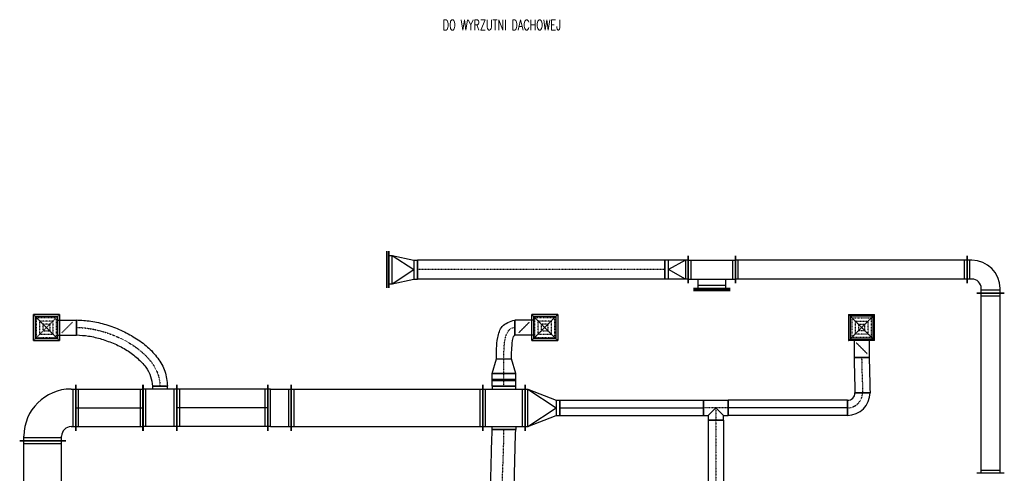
# Model space of a CAD drawing. Extents: x -7228 to 74941, y -112898 to 85621.
# Tile 179 of 256: x 19100 to 20145, y 37036 to 37518. Entities that reach past the tile are written whole.
import ezdxf

# ---------------------------------------------------------------- set-up
doc = ezdxf.new("R2010")
doc.units = 0
doc.linetypes.add('DASHDOT', pattern=[1, 0.5, -0.25, 0, -0.25])
doc.linetypes.add('DASHED', pattern=[0.75, 0.5, -0.25])
doc.layers.get('0').update_dxf_attribs({"color": 101, "linetype": 'CONTINUOUS'})
for name, color, linetype in [('E35', 6, 'CONTINUOUS'), ('FLUID-N5', 7, 'CONTINUOUS'), ('FLUID-N5-SYM', 7, 'CONTINUOUS'), ('FLUID-W5B', 7, 'CONTINUOUS'), ('FLUID-W5B-SYM', 7, 'CONTINUOUS'), ('m-went-opis', 86, 'CONTINUOUS')]:
    doc.layers.add(name, color=color, linetype=linetype)
doc.styles.add('tab-bud$0$ROMANS', font='romans', dxfattribs={"width": 0.7})
doc.linetypes.add('ZIGZAG', pattern='A,0.00254,-5.08,[131,ltypeshp.shx,S=5.08,R=0,X=-5.08,Y=0],-10.16,[131,ltypeshp.shx,S=5.08,R=180,X=5.08,Y=0],-5.08', length=20.32254)

# ---------------------------------------------------------------- blocks, each defined once
blk = doc.blocks.new('*U6862')
at = {"color": 1, "linetype": 'Continuous', "lineweight": -2}
for p, q in [((-957.5, -145), (-957.5, 145)), ((957.5, 145), (957.5, -145))]:
    blk.add_line(p, q, dxfattribs=at)
at = {"color": 0, "linetype": 'ByBlock', "lineweight": -2}
for p, q in [((-957.5, 100), (957.5, 100)), ((-957.5, -100), (957.5, -100))]:
    blk.add_line(p, q, dxfattribs=at)
at = {"color": 4, "linetype": 'Continuous'}
for p, q in [((-927.5, -100), (-927.5, 100)), ((927.5, 100), (927.5, -100))]:
    blk.add_line(p, q, dxfattribs=at)
blk = doc.blocks.new('*U6865')
at = {"color": 1, "linetype": 'Continuous', "lineweight": -2}
for p, q in [((-200, -95), (-200, 195)), ((195, -200), (-95, -200))]:
    blk.add_line(p, q, dxfattribs=at)
at = {"color": 0, "linetype": 'ByBlock', "lineweight": -2}
for p, q in [((-150, 150), (-200, 150)), ((-150, -50), (-200, -50)), ((-50, -200), (-50, -150)), ((150, -200), (150, -150))]:
    blk.add_line(p, q, dxfattribs=at)
at = {"color": 4, "linetype": 'Continuous'}
for p, q in [((-170, -50), (-170, 150)), ((150, -170), (-50, -170))]:
    blk.add_line(p, q, dxfattribs=at)
at = {"color": 0, "linetype": 'ByBlock', "lineweight": -2}
for radius in [300, 100]:
    blk.add_arc((-150, -150), radius, 0, 90, dxfattribs=at)
blk = doc.blocks.new('*U6866')
at = {"color": 1, "linetype": 'Continuous', "lineweight": -2}
for p, q in [((-1229.5, -145), (-1229.5, 145)), ((1229.5, 145), (1229.5, -145))]:
    blk.add_line(p, q, dxfattribs=at)
at = {"color": 0, "linetype": 'ByBlock', "lineweight": -2}
for p, q in [((-1229.5, 100), (1229.5, 100)), ((-1229.5, -100), (1229.5, -100))]:
    blk.add_line(p, q, dxfattribs=at)
at = {"color": 4, "linetype": 'Continuous'}
for p, q in [((-1199.5, -100), (-1199.5, 100)), ((1199.5, 100), (1199.5, -100))]:
    blk.add_line(p, q, dxfattribs=at)
blk = doc.blocks.new('*U6867')
at = {"color": 1, "linetype": 'Continuous', "lineweight": -2}
for p, q in [((-250, -145), (-250, 145)), ((250, 145), (250, -145)), ((195, -200), (-195, -200))]:
    blk.add_line(p, q, dxfattribs=at)
at = {"color": 0, "linetype": 'ByBlock', "lineweight": -2}
for p, q in [((-250, 100), (250, 100)), ((-250, -100), (250, -100)), ((-150, -100), (-150, -200)), ((150, -200), (150, -100))]:
    blk.add_line(p, q, dxfattribs=at)
at = {"color": 4, "linetype": 'Continuous'}
for p, q in [((-220, -100), (-220, 100)), ((220, 100), (220, -100)), ((150, -170), (-150, -170))]:
    blk.add_line(p, q, dxfattribs=at)
blk = doc.blocks.new('*U6868')
at = {"color": 1, "linetype": 'Continuous', "lineweight": -2}
for p, q in [((-125, -145), (-125, 145)), ((125, 100), (125, -100))]:
    blk.add_line(p, q, dxfattribs=at)
at = {"color": 0, "linetype": 'ByBlock', "lineweight": -2}
for p, q in [((-125, 100), (-95, 100)), ((-95, 100), (85, 100)), ((85, 100), (125, 100)), ((-125, -100), (-95, -100)), ((-95, -100), (85, -100)), ((85, -100), (125, -100))]:
    blk.add_line(p, q, dxfattribs=at)
at = {"color": 4, "linetype": 'Continuous'}
for p, q in [((-95, -100), (-95, 100)), ((-95, 100), (85, 0)), ((-95, -100), (85, 0)), ((85, 100), (85, -100))]:
    blk.add_line(p, q, dxfattribs=at)
blk = doc.blocks.new('*U6869')
at = {"color": 4, "linetype": 'Continuous'}
blk.add_line((-195, 25), (195, 25), dxfattribs=at)
at = {"color": 0, "linetype": 'ByBlock', "lineweight": -2}
for p, q in [((-195, 10), (195, 10)), ((-150, 0), (-150, 10)), ((150, 0), (150, 10))]:
    blk.add_line(p, q, dxfattribs=at)
blk = doc.blocks.new('*U6870')
at = {"color": 1, "linetype": 'Continuous', "lineweight": -2}
for p, q in [((-1311.5, -100), (-1311.5, 100)), ((1311.5, 100), (1311.5, -100))]:
    blk.add_line(p, q, dxfattribs=at)
at = {"color": 0, "linetype": 'ByBlock', "lineweight": -2}
for p, q in [((-1311.5, 100), (1311.5, 100)), ((-1311.5, -100), (1311.5, -100))]:
    blk.add_line(p, q, dxfattribs=at)
at = {"layer": 'FLUID-W5B-SYM', "color": 2, "linetype": 'DASHDOT'}
blk.add_line((-1311.5, 0), (1311.5, 0), dxfattribs=at)
blk = doc.blocks.new('*U6871')
at = {"color": 1, "linetype": 'Continuous', "lineweight": -2}
for p, q in [((-150, -195), (-150, 195)), ((150, 100), (150, -100))]:
    blk.add_line(p, q, dxfattribs=at)
at = {"color": 0, "linetype": 'ByBlock', "lineweight": -2}
for p, q in [((-150, 150), (-120, 150)), ((-120, 150), (110, 100)), ((110, 100), (150, 100)), ((-120, -150), (110, -100)), ((110, -100), (150, -100)), ((-150, -150), (-120, -150))]:
    blk.add_line(p, q, dxfattribs=at)
at = {"color": 4, "linetype": 'Continuous'}
for p, q in [((-120, -150), (-120, 150)), ((-120, 150), (110, 0)), ((-120, -150), (110, 0)), ((110, 100), (110, -100))]:
    blk.add_line(p, q, dxfattribs=at)
blk = doc.blocks.new('*U6872')
at = {"color": 4, "linetype": 'Continuous'}
blk.add_line((-195, 25), (195, 25), dxfattribs=at)
at = {"color": 0, "linetype": 'ByBlock', "lineweight": -2}
for p, q in [((-195, 10), (195, 10)), ((-150, 0), (-150, 10)), ((150, 0), (150, 10))]:
    blk.add_line(p, q, dxfattribs=at)
blk = doc.blocks.new('*U6477')
at = {"color": 5, "linetype": 'Continuous', "lineweight": -2}
for p, q in [((-805, -245), (-805, 245)), ((805, 245), (805, -245))]:
    blk.add_line(p, q, dxfattribs=at)
at = {"color": 0, "linetype": 'ByBlock', "lineweight": -2}
for p, q in [((-805, 200), (805, 200)), ((-805, -200), (805, -200))]:
    blk.add_line(p, q, dxfattribs=at)
at = {"color": 4, "linetype": 'Continuous'}
for p, q in [((-775, -200), (-775, 200)), ((775, 200), (775, -200))]:
    blk.add_line(p, q, dxfattribs=at)
blk = doc.blocks.new('*U6478')
at = {"color": 0, "linetype": 'ByBlock', "lineweight": -2}
for p, q in [((250, 250), (300, 250)), ((250, -150), (300, -150)), ((-250, -300), (-250, -250)), ((150, -300), (150, -250))]:
    blk.add_line(p, q, dxfattribs=at)
at = {"color": 4, "linetype": 'Continuous'}
for p, q in [((270, 250), (270, -150)), ((150, -270), (-250, -270))]:
    blk.add_line(p, q, dxfattribs=at)
at = {"color": 5, "linetype": 'Continuous', "lineweight": -2}
for p, q in [((300, 295), (300, -195)), ((195, -300), (-295, -300))]:
    blk.add_line(p, q, dxfattribs=at)
at = {"color": 0, "linetype": 'ByBlock', "lineweight": -2}
for radius in [500, 100]:
    blk.add_arc((250, -250), radius, 90, 180, dxfattribs=at)
blk = doc.blocks.new('*U6480')
at = {"color": 5, "linetype": 'Continuous', "lineweight": -2}
for p, q in [((-125, -245), (-125, 245)), ((125, 245), (125, -245))]:
    blk.add_line(p, q, dxfattribs=at)
at = {"color": 0, "linetype": 'ByBlock', "lineweight": -2}
for p, q in [((-95, 200), (-125, 200)), ((-95, 200), (95, 200)), ((95, 200), (125, 200)), ((-95, -200), (-125, -200)), ((-95, -200), (95, -200)), ((95, -200), (125, -200))]:
    blk.add_line(p, q, dxfattribs=at)
at = {"color": 4, "linetype": 'Continuous'}
for p, q in [((-95, -200), (-95, 200)), ((95, 200), (95, -200))]:
    blk.add_line(p, q, dxfattribs=at)
blk = doc.blocks.new('*U6481')
at = {"color": 5, "linetype": 'Continuous', "lineweight": -2}
for p, q in [((-120, -40), (-120, 120)), ((120, -120), (-40, -120))]:
    blk.add_line(p, q, dxfattribs=at)
at = {"color": 0, "linetype": 'ByBlock', "lineweight": -2}
for radius in [240, 80]:
    blk.add_arc((-120, -120), radius, 0, 90, dxfattribs=at)
at = {"layer": 'FLUID-N5-SYM', "color": 2, "linetype": 'DASHDOT'}
blk.add_arc((-120, -120), 160, 0, 90, dxfattribs=at)
blk = doc.blocks.new('*U6482')
at = {"color": 4, "linetype": 'Continuous'}
for p, q in [((-138, 138), (138, 138)), ((-138, 138), (-138, -138)), ((138, -138), (138, 138)), ((138, -138), (-138, -138))]:
    blk.add_line(p, q, dxfattribs=at)
at = {"color": 4, "linetype": 'DASHED'}
for p, q in [((-138, 138), (0, 0)), ((138, 138), (0, 0)), ((-138, -138), (0, 0)), ((-104, 104), (104, 104)), ((-104, 104), (-104, -104)), ((-69, 69), (69, 69)), ((-69, 69), (-69, -69)), ((-35, 35), (35, 35)), ((-35, 35), (-35, -35)), ((138, -138), (0, 0)), ((35, -35), (35, 35)), ((69, -69), (69, 69)), ((104, -104), (104, 104)), ((104, -104), (-104, -104)), ((69, -69), (-69, -69)), ((35, -35), (-35, -35)), ((0, -219), (-57, -162)), ((0, -219), (57, -276))]:
    blk.add_line(p, q, dxfattribs=at)
at = {"color": 0, "linetype": 'ByBlock', "lineweight": -2}
for p, q in [((-120, -120), (-120, 120)), ((120, 120), (-120, 120)), ((120, 120), (120, -120)), ((-120, -120), (120, -120)), ((-80, -120), (-80, -318)), ((80, -120), (80, -318))]:
    blk.add_line(p, q, dxfattribs=at)
at = {"color": 5, "linetype": 'Continuous', "lineweight": -2}
blk.add_line((80, -318), (-80, -318), dxfattribs=at)
at = {"color": 4, "linetype": 'Continuous'}
blk.add_lwpolyline([(-2, -219, 5, 5, 1), (2, -219, 5, 5, 1)], format="xyseb", close=True, dxfattribs=at)
blk = doc.blocks.new('*U6483')
at = {"color": 5, "linetype": 'Continuous', "lineweight": -2}
for p, q in [((-89, 376), (71, 376)), ((80, 0), (-80, 0))]:
    blk.add_line(p, q, dxfattribs=at)
at = {"color": 5, "linetype": 'ZIGZAG', "lineweight": -2, "ltscale": 0.4}
for points in [[(-89, 376), (-80, 0)], [(71, 376), (80, 0)]]:
    blk.add_spline(points, degree=3, dxfattribs=at)
at = {"layer": 'FLUID-N5-SYM', "color": 2, "linetype": 'DASHDOT', "start_tangent": (0, -1), "end_tangent": (0, -1)}
blk.add_spline([(-9, 376), (0, 0)], degree=3, dxfattribs=at)
blk = doc.blocks.new('*U6484')
at = {"color": 5, "linetype": 'Continuous', "lineweight": -2}
for p, q in [((-179.5, -245), (-179.5, 245)), ((179.5, 245), (179.5, -245)), ((79.5, -230), (-80.5, -230))]:
    blk.add_line(p, q, dxfattribs=at)
at = {"color": 0, "linetype": 'ByBlock', "lineweight": -2}
for p, q in [((-179.5, 200), (179.5, 200)), ((-179.5, -200), (179.5, -200)), ((-80.5, -200), (-80.5, -230)), ((79.5, -230), (79.5, -200))]:
    blk.add_line(p, q, dxfattribs=at)
at = {"color": 4, "linetype": 'Continuous'}
for p, q in [((-149.5, -200), (-149.5, 200)), ((149.5, 200), (149.5, -200))]:
    blk.add_line(p, q, dxfattribs=at)
blk = doc.blocks.new('*U6416')
at = {"color": 5, "linetype": 'Continuous', "lineweight": -2}
for p, q in [((-357, -245), (-357, 245)), ((357, 245), (357, -245))]:
    blk.add_line(p, q, dxfattribs=at)
at = {"color": 0, "linetype": 'ByBlock', "lineweight": -2}
for p, q in [((-357, 200), (357, 200)), ((-357, -200), (357, -200))]:
    blk.add_line(p, q, dxfattribs=at)
at = {"color": 4, "linetype": 'Continuous'}
for p, q in [((-327, -200), (-327, 200)), ((327, 200), (327, -200))]:
    blk.add_line(p, q, dxfattribs=at)
at = {"layer": 'FLUID-N5-SYM', "color": 2, "linetype": 'Continuous'}
blk.add_line((-357, 0), (357, 0), dxfattribs=at)
blk = doc.blocks.new('*U6415')
at = {"color": 5, "linetype": 'Continuous', "lineweight": -2}
for p, q in [((-482, -245), (-482, 245)), ((482, 245), (482, -245))]:
    blk.add_line(p, q, dxfattribs=at)
at = {"color": 0, "linetype": 'ByBlock', "lineweight": -2}
for p, q in [((-482, 200), (482, 200)), ((-482, -200), (482, -200))]:
    blk.add_line(p, q, dxfattribs=at)
at = {"color": 4, "linetype": 'Continuous'}
for p, q in [((-452, -200), (-452, 200)), ((452, 200), (452, -200))]:
    blk.add_line(p, q, dxfattribs=at)
at = {"layer": 'FLUID-N5-SYM', "color": 2, "linetype": 'Continuous'}
blk.add_line((-482, 0), (482, 0), dxfattribs=at)
blk = doc.blocks.new('*U6485')
at = {"color": 4, "linetype": 'Continuous'}
for p, q in [((-138, 138), (138, 138)), ((-138, 138), (-138, -138)), ((138, -138), (138, 138)), ((138, -138), (-138, -138))]:
    blk.add_line(p, q, dxfattribs=at)
at = {"color": 4, "linetype": 'DASHED'}
for p, q in [((-138, 138), (0, 0)), ((138, 138), (0, 0)), ((-138, -138), (0, 0)), ((-104, 104), (104, 104)), ((-104, 104), (-104, -104)), ((-69, 69), (69, 69)), ((-69, 69), (-69, -69)), ((-35, 35), (35, 35)), ((-35, 35), (-35, -35)), ((138, -138), (0, 0)), ((35, -35), (35, 35)), ((69, -69), (69, 69)), ((104, -104), (104, 104)), ((104, -104), (-104, -104)), ((69, -69), (-69, -69)), ((35, -35), (-35, -35)), ((0, -219), (-57, -162)), ((0, -219), (57, -276))]:
    blk.add_line(p, q, dxfattribs=at)
at = {"color": 0, "linetype": 'ByBlock', "lineweight": -2}
for p, q in [((-120, -120), (-120, 120)), ((120, 120), (-120, 120)), ((120, 120), (120, -120)), ((-120, -120), (120, -120)), ((-80, -120), (-80, -318)), ((80, -120), (80, -318))]:
    blk.add_line(p, q, dxfattribs=at)
at = {"color": 5, "linetype": 'Continuous', "lineweight": -2}
blk.add_line((80, -318), (-80, -318), dxfattribs=at)
at = {"color": 4, "linetype": 'Continuous'}
blk.add_lwpolyline([(-2, -219, 5, 5, 1), (2, -219, 5, 5, 1)], format="xyseb", close=True, dxfattribs=at)
blk = doc.blocks.new('*U6486')
at = {"color": 5, "linetype": 'Continuous', "lineweight": -2}
for p, q in [((-887, 544), (-887, 704)), ((80, 0), (-80, 0))]:
    blk.add_line(p, q, dxfattribs=at)
at = {"color": 5, "linetype": 'ZIGZAG', "lineweight": -2, "ltscale": 0.4}
for points in [[(-887, 704), (-733, 691), (-573, 654), (-415, 595), (-266, 515), (-132, 416), (-23, 297), (52, 158), (80, 0)], [(-887, 544), (-758, 533), (-619, 500), (-480, 449), (-350, 380), (-239, 296), (-152, 203), (-99, 103), (-80, 0)]]:
    blk.add_spline(points, degree=3, dxfattribs=at)
at = {"layer": 'FLUID-N5-SYM', "color": 2, "linetype": 'DASHDOT', "start_tangent": (1, 0), "end_tangent": (0, -1)}
blk.add_spline([(-887, 624), (0, 0)], degree=3, dxfattribs=at)
blk = doc.blocks.new('*U6487')
at = {"color": 4, "linetype": 'Continuous'}
for p, q in [((-138, 138), (138, 138)), ((-138, 138), (-138, -138)), ((138, -138), (138, 138)), ((138, -138), (-138, -138))]:
    blk.add_line(p, q, dxfattribs=at)
at = {"color": 4, "linetype": 'DASHED'}
for p, q in [((-138, 138), (0, 0)), ((138, 138), (0, 0)), ((-138, -138), (0, 0)), ((-104, 104), (104, 104)), ((-104, 104), (-104, -104)), ((-69, 69), (69, 69)), ((-69, 69), (-69, -69)), ((-35, 35), (35, 35)), ((-35, 35), (-35, -35)), ((138, -138), (0, 0)), ((35, -35), (35, 35)), ((69, -69), (69, 69)), ((104, -104), (104, 104)), ((104, -104), (-104, -104)), ((69, -69), (-69, -69)), ((35, -35), (-35, -35)), ((0, -219), (-57, -162)), ((0, -219), (57, -276))]:
    blk.add_line(p, q, dxfattribs=at)
at = {"color": 0, "linetype": 'ByBlock', "lineweight": -2}
for p, q in [((-120, -120), (-120, 120)), ((120, 120), (-120, 120)), ((120, 120), (120, -120)), ((-120, -120), (120, -120)), ((-80, -120), (-80, -318)), ((80, -120), (80, -318))]:
    blk.add_line(p, q, dxfattribs=at)
at = {"color": 5, "linetype": 'Continuous', "lineweight": -2}
blk.add_line((80, -318), (-80, -318), dxfattribs=at)
at = {"color": 4, "linetype": 'Continuous'}
blk.add_lwpolyline([(-2, -219, 5, 5, 1), (2, -219, 5, 5, 1)], format="xyseb", close=True, dxfattribs=at)
blk = doc.blocks.new('*U6488')
at = {"color": 5, "linetype": 'Continuous', "lineweight": -2}
for p, q in [((-1016, -245), (-1016, 245)), ((1016, 245), (1016, -245))]:
    blk.add_line(p, q, dxfattribs=at)
at = {"color": 0, "linetype": 'ByBlock', "lineweight": -2}
for p, q in [((-1016, 200), (1016, 200)), ((-1016, -200), (1016, -200))]:
    blk.add_line(p, q, dxfattribs=at)
at = {"color": 4, "linetype": 'Continuous'}
for p, q in [((-986, -200), (-986, 200)), ((986, 200), (986, -200))]:
    blk.add_line(p, q, dxfattribs=at)
blk = doc.blocks.new('*U6489')
at = {"color": 5, "linetype": 'Continuous', "lineweight": -2}
for p, q in [((-225, -245), (-225, 245)), ((-125, 230), (125, 230)), ((225, 245), (225, -245)), ((125, -230), (-125, -230))]:
    blk.add_line(p, q, dxfattribs=at)
at = {"color": 0, "linetype": 'ByBlock', "lineweight": -2}
for p, q in [((-125, 230), (-125, 200)), ((125, 200), (125, 230)), ((-225, 200), (225, 200)), ((-225, -200), (225, -200)), ((-125, -230), (-125, -200)), ((125, -200), (125, -230))]:
    blk.add_line(p, q, dxfattribs=at)
at = {"color": 4, "linetype": 'Continuous'}
for p, q in [((-195, -200), (-195, 200)), ((195, 200), (195, -200))]:
    blk.add_line(p, q, dxfattribs=at)
blk = doc.blocks.new('*U6490')
at = {"color": 5, "linetype": 'Continuous', "lineweight": -2}
for p, q in [((-125, 0), (125, 0)), ((105, -759), (-145, -759))]:
    blk.add_line(p, q, dxfattribs=at)
at = {"color": 5, "linetype": 'ZIGZAG', "lineweight": -2, "ltscale": 0.4}
for points in [[(105, -759), (125, 0)], [(-145, -759), (-125, 0)]]:
    blk.add_spline(points, degree=3, dxfattribs=at)
at = {"layer": 'FLUID-N5-SYM', "color": 2, "linetype": 'DASHDOT', "start_tangent": (0, 1), "end_tangent": (0, 1)}
blk.add_spline([(-20, -759), (0, 0)], degree=3, dxfattribs=at)
blk = doc.blocks.new('*U6491')
at = {"color": 5, "linetype": 'Continuous', "lineweight": -2}
for p, q in [((-77, -125), (-77, 125)), ((77, 80), (77, -80))]:
    blk.add_line(p, q, dxfattribs=at)
at = {"color": 0, "linetype": 'ByBlock', "lineweight": -2}
for p, q in [((-77, 125), (77, 80)), ((-77, -125), (77, -80))]:
    blk.add_line(p, q, dxfattribs=at)
at = {"layer": 'FLUID-N5-SYM', "color": 2, "linetype": 'DASHDOT'}
blk.add_line((-77, 0), (77, 0), dxfattribs=at)
blk = doc.blocks.new('*U6492')
at = {"color": 5, "linetype": 'Continuous', "lineweight": -2}
for p, q in [((-67.5, -125), (-67.5, 125)), ((67.5, 125), (67.5, -125))]:
    blk.add_line(p, q, dxfattribs=at)
at = {"color": 0, "linetype": 'ByBlock', "lineweight": -2}
for p, q in [((-67.5, 125), (67.5, 125)), ((-67.5, -125), (67.5, -125))]:
    blk.add_line(p, q, dxfattribs=at)
at = {"color": 4, "linetype": 'Continuous'}
for p, q in [((-7.5, 125), (-7.5, -125)), ((7.5, 125), (7.5, -125))]:
    blk.add_line(p, q, dxfattribs=at)
at = {"layer": 'FLUID-N5-SYM', "color": 2, "linetype": 'DASHDOT'}
blk.add_line((-67.5, 0), (67.5, 0), dxfattribs=at)
blk = doc.blocks.new('*U6493')
at = {"color": 5, "linetype": 'Continuous', "lineweight": -2}
for p, q in [((0, 80), (0, -80)), ((-35, -335), (-195, -335))]:
    blk.add_line(p, q, dxfattribs=at)
at = {"color": 5, "linetype": 'ZIGZAG', "lineweight": -2, "ltscale": 0.4}
for points in [[(-195, -335), (-180, -107), (-132, 12), (0, 80)], [(-35, -335), (-23, -139), (-3, -83), (0, -80)]]:
    blk.add_spline(points, degree=3, dxfattribs=at)
at = {"layer": 'FLUID-N5-SYM', "color": 2, "linetype": 'DASHDOT', "start_tangent": (0, 1), "end_tangent": (1, 0)}
blk.add_spline([(-115, -335), (0, 0)], degree=3, dxfattribs=at)
blk = doc.blocks.new('*U6494')
at = {"color": 5, "linetype": 'Continuous', "lineweight": -2}
for p, q in [((-184, -245), (-184, 245)), ((184, 80), (184, -80))]:
    blk.add_line(p, q, dxfattribs=at)
at = {"color": 0, "linetype": 'ByBlock', "lineweight": -2}
for p, q in [((-184, 200), (-154, 200)), ((-154, 200), (144, 80)), ((144, 80), (184, 80)), ((-154, -200), (144, -80)), ((144, -80), (184, -80)), ((-184, -200), (-154, -200))]:
    blk.add_line(p, q, dxfattribs=at)
at = {"color": 4, "linetype": 'Continuous'}
for p, q in [((-154, -200), (-154, 200)), ((-154, 200), (144, 0)), ((-154, -200), (144, 0)), ((144, 80), (144, -80))]:
    blk.add_line(p, q, dxfattribs=at)
blk = doc.blocks.new('*U6514')
at = {"color": 5, "linetype": 'Continuous', "lineweight": -2}
for p, q in [((-80, 130), (80, 130)), ((-129.5, -80), (-129.5, 80)), ((129.5, 80), (129.5, -80))]:
    blk.add_line(p, q, dxfattribs=at)
at = {"color": 0, "linetype": 'ByBlock', "lineweight": -2}
for p, q in [((-80, 130), (-80, 80)), ((80, 80), (80, 130)), ((-80, 80), (-129.5, 80)), ((129.5, 80), (80, 80)), ((129.5, -80), (-129.5, -80))]:
    blk.add_line(p, q, dxfattribs=at)
at = {"color": 4, "linetype": 'Continuous'}
for p, q in [((-80, 80), (0, 0)), ((0, 0), (80, 80))]:
    blk.add_line(p, q, dxfattribs=at)
at = {"layer": 'FLUID-N5-SYM', "color": 2, "linetype": 'DASHDOT'}
for p, q in [((0, 0), (0, 130)), ((-129.5, 0), (129.5, 0))]:
    blk.add_line(p, q, dxfattribs=at)
blk = doc.blocks.new('*U6417')
at = {"color": 5, "linetype": 'Continuous', "lineweight": -2}
for p, q in [((-763.5, -80), (-763.5, 80)), ((763.5, 80), (763.5, -80))]:
    blk.add_line(p, q, dxfattribs=at)
at = {"color": 0, "linetype": 'ByBlock', "lineweight": -2}
for p, q in [((-763.5, 80), (763.5, 80)), ((-763.5, -80), (763.5, -80))]:
    blk.add_line(p, q, dxfattribs=at)
at = {"layer": 'FLUID-N5-SYM', "color": 2, "linetype": 'Continuous'}
blk.add_line((-763.5, 0), (763.5, 0), dxfattribs=at)
blk = doc.blocks.new('*U6418')
at = {"color": 5, "linetype": 'Continuous', "lineweight": -2}
for p, q in [((-634, -80), (-634, 80)), ((634, 80), (634, -80))]:
    blk.add_line(p, q, dxfattribs=at)
at = {"color": 0, "linetype": 'ByBlock', "lineweight": -2}
for p, q in [((-634, 80), (634, 80)), ((-634, -80), (634, -80))]:
    blk.add_line(p, q, dxfattribs=at)
at = {"layer": 'FLUID-N5-SYM', "color": 2, "linetype": 'Continuous'}
blk.add_line((-634, 0), (634, 0), dxfattribs=at)
blk = doc.blocks.new('*U6515')
at = {"color": 5, "linetype": 'Continuous', "lineweight": -2}
for p, q in [((-971, -80), (-971, 80)), ((971, 80), (971, -80))]:
    blk.add_line(p, q, dxfattribs=at)
at = {"color": 0, "linetype": 'ByBlock', "lineweight": -2}
for p, q in [((-971, 80), (971, 80)), ((-971, -80), (971, -80))]:
    blk.add_line(p, q, dxfattribs=at)
at = {"layer": 'FLUID-N5-SYM', "color": 2, "linetype": 'DASHDOT'}
blk.add_line((-971, 0), (971, 0), dxfattribs=at)
blk = doc.blocks.new('A$C57440DA0')
at = {"layer": 'FLUID-N5', "color": 5, "linetype": 'Continuous'}
for name, p, xscale, yscale, zscale, rotation in [('*U6485', (880.4, -2525.6), 0.1000000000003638, 0.1000000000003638, 0.1, 90), ('*U6487', (1409.2, -2525.6), 0.1000000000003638, 0.1000000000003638, 0.1, 270), ('*U6491', (1365.9, -2566.7), 0.1, 0.1, 0.1, 90.00000000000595), ('*U6492', (1365.9, -2581.2), 0.1, 0.1, 0.1, 90.00000000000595), ('*U6478', (881.5, -2615.9, -3530), 0.1000000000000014, 0.1000000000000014, 0.09999999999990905, 359.9999999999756), ('*U6416', (947.2, -2610.9), 0.1, 0.1000000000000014, 0.1, 359.9999999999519), ('*U6484', (1000.8, -2610.9), 0.1, 0.1, 0.1, 179.99999999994), ('*U6415', (1067, -2610.9), 0.1, 0.1000000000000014, 0.1, 179.9999999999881), ('*U6481', (1742.5, -2606.9), 0.1, 0.1, 0.1, 269.999999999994), ('*U6514', (1590.8, -2610.9), 0.09999999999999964, 0.1, 0.1, 180.0000000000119), ('*U6418', (1667.2, -2610.9), 0.1, 0.1, 0.1, 180.0000000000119), ('*U6515', (1590.8, -2721), 0.09999999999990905, 0.09999999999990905, 0.1, 269.999999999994), ('*U6490', (1365.9, -2633.9), 0.1, 0.1, 0.1, 359.9999999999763), ('*U6477', (876.5, -2726.4, -3530), 0.1, 0.1, 0.09999999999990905, 89.99999999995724)]:
    blk.add_blockref(name, p, dxfattribs=dict(at, xscale=xscale, yscale=yscale, zscale=zscale, rotation=rotation))
at = {"layer": 'FLUID-N5', "color": 5, "linetype": 'Continuous', "zscale": 0.1}
for name, p, xscale, yscale in [('*U6486', (1000.9, -2587.9), 0.1, 0.1), ('*U6493', (1377.4, -2525.6), 0.1, 0.1), ('*U6482', (1745.6, -2525.6), 0.1000000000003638, 0.1000000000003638), ('*U6483', (1746.5, -2594.9), 0.1, 0.1), ('*U6480', (1127.7, -2610.9), 0.1, 0.1), ('*U6488', (1241.8, -2610.9), 0.1, 0.1), ('*U6489', (1365.9, -2610.9), 0.1000000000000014, 0.1), ('*U6494', (1406.8, -2610.9), 0.1, 0.1), ('*U6417', (1501.5, -2610.9), 0.1, 0.1)]:
    blk.add_blockref(name, p, dxfattribs=dict(at, xscale=xscale, yscale=yscale))
at = {"layer": 'FLUID-W5B', "color": 1, "linetype": 'Continuous', "zscale": 0.1}
for name, p, xscale, yscale, rotation in [('*U6872', (1244.3, -2464), 0.1, 0.1, 89.99999999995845), ('*U6871', (1259.3, -2464), 0.09999999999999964, 0.1, 359.9999999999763), ('*U6870', (1405.4, -2464), 0.1, 0.1, 179.9999999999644), ('*U6868', (1549.1, -2464), 0.1, 0.1, 179.9999999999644), ('*U6867', (1586.6, -2464), 0.1, 0.1, 359.9999999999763), ('*U6866', (1734.5, -2464), 0.1, 0.09999999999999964, 179.9999999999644), ('*U6865', (1877.5, -2469), 0.1, 0.09999999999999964, 359.9999999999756), ('*U6869', (1586.6, -2484), 0.1, 0.1, 179.9999999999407), ('*U6862', (1882.5, -2584.7), 0.1, 0.1, 89.99999999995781)]:
    blk.add_blockref(name, p, dxfattribs=dict(at, xscale=xscale, yscale=yscale, rotation=rotation))
at = {"layer": 'm-went-opis', "style": 'tab-bud$0$ROMANS', "width": 0.7}
blk.add_text('DO WYRZUTNI DACHOWEJ', height=10.757, rotation=0, dxfattribs=at).set_placement((1301, -2209.4))

msp = doc.modelspace()

# ---------------------------------------------------------------- block references
at = {"layer": 'E35'}
msp.add_blockref('A$C57440DA0', (18248.5, 39716.472), dxfattribs=at)

doc.saveas('drawing.dxf')
